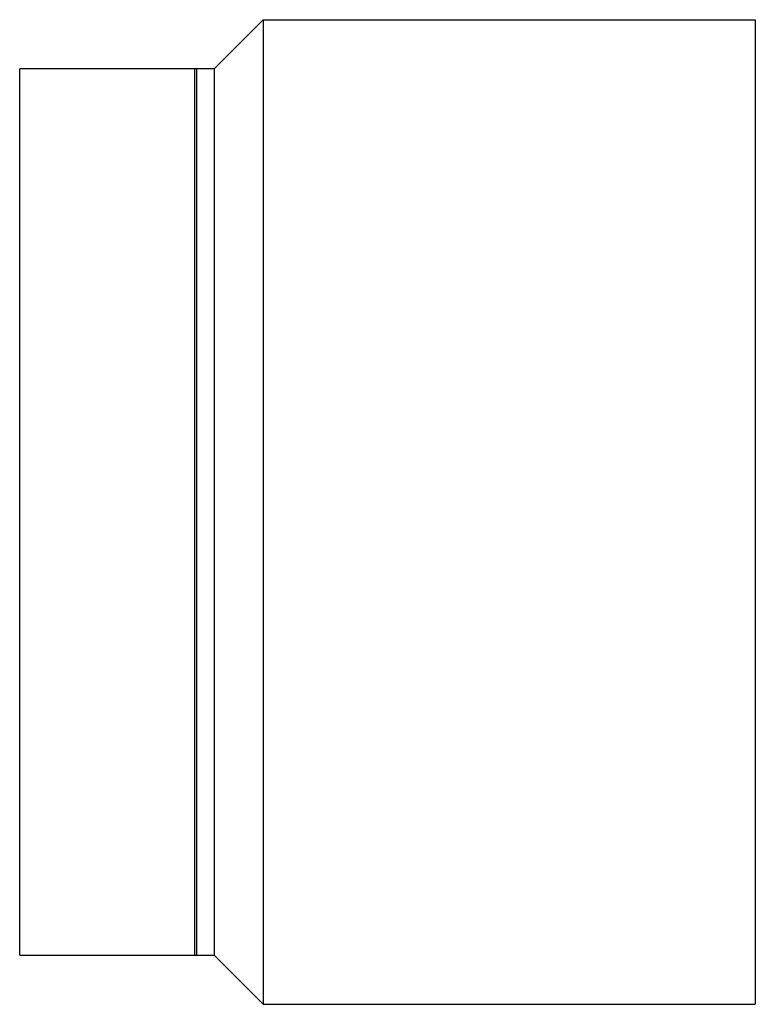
# Paper-space layout '_Derecha' of a CAD drawing. Header units: millimetres. Extents: x -363.5 to -288.8, y -218 to -118.
import ezdxf

# ---------------------------------------------------------------- set-up
doc = ezdxf.new("R2010")
doc.units = ezdxf.units.MM

psp = doc.layouts.new('_Derecha')

# ---------------------------------------------------------------- linework, layer by layer
at = {"color": 7, "linetype": 'Continuous', "lineweight": 25}
for p, q in [((-343.75, -123), (-338.75, -118)), ((-338.75, -118), (-288.75, -118)), ((-343.75, -123), (-363.5, -123)), ((-363.5, -213), (-363.5, -123)), ((-345.5, -213), (-345.5, -123)), ((-363.5, -213), (-343.75, -213)), ((-343.75, -213), (-338.75, -218)), ((-338.75, -218), (-288.75, -218))]:
    psp.add_line(p, q, dxfattribs=at)
for points in [[(-338.75, -118), (-338.75, -118), (-338.75, -118.26), (-338.75, -119.41), (-338.75, -120.29), (-338.75, -122.73), (-338.75, -124.28), (-338.75, -128.02), (-338.75, -130.2), (-338.75, -135.09), (-338.75, -137.78), (-338.75, -143.5), (-338.75, -146.52), (-338.75, -152.67), (-338.75, -155.81), (-338.75, -162), (-338.75, -165.05), (-338.75, -170.95), (-338.75, -174), (-338.75, -180.19), (-338.75, -183.33), (-338.75, -189.48), (-338.75, -192.5), (-338.75, -198.22), (-338.75, -200.91), (-338.75, -205.8), (-338.75, -207.98), (-338.75, -211.72), (-338.75, -213.27), (-338.75, -215.71), (-338.75, -216.59), (-338.75, -217.74), (-338.75, -218), (-338.75, -218)], [(-288.75, -118), (-288.75, -118), (-288.75, -118.26), (-288.75, -119.41), (-288.75, -120.29), (-288.75, -122.73), (-288.75, -124.28), (-288.75, -128.02), (-288.75, -130.2), (-288.75, -135.09), (-288.75, -137.78), (-288.75, -143.5), (-288.75, -146.52), (-288.75, -152.67), (-288.75, -155.81), (-288.75, -162), (-288.75, -165.05), (-288.75, -170.95), (-288.75, -174), (-288.75, -180.19), (-288.75, -183.33), (-288.75, -189.48), (-288.75, -192.5), (-288.75, -198.22), (-288.75, -200.91), (-288.75, -205.8), (-288.75, -207.98), (-288.75, -211.72), (-288.75, -213.27), (-288.75, -215.71), (-288.75, -216.59), (-288.75, -217.74), (-288.75, -218), (-288.75, -218)], [(-345.75, -123), (-345.75, -123), (-345.75, -123.24), (-345.75, -124.27), (-345.75, -125.06), (-345.75, -127.26), (-345.75, -128.65), (-345.75, -132.02), (-345.75, -133.98), (-345.75, -138.38), (-345.75, -140.8), (-345.75, -145.95), (-345.75, -148.67), (-345.75, -154.21), (-345.75, -157.03), (-345.75, -162.6), (-345.75, -165.35), (-345.75, -170.65), (-345.75, -173.4), (-345.75, -178.97), (-345.75, -181.79), (-345.75, -187.33), (-345.75, -190.05), (-345.75, -195.2), (-345.75, -197.62), (-345.75, -202.02), (-345.75, -203.98), (-345.75, -207.35), (-345.75, -208.74), (-345.75, -210.94), (-345.75, -211.73), (-345.75, -212.76), (-345.75, -213), (-345.75, -213)], [(-343.75, -123), (-343.75, -123), (-343.75, -123.24), (-343.75, -124.27), (-343.75, -125.06), (-343.75, -127.26), (-343.75, -128.65), (-343.75, -132.02), (-343.75, -133.98), (-343.75, -138.38), (-343.75, -140.8), (-343.75, -145.95), (-343.75, -148.67), (-343.75, -154.21), (-343.75, -157.03), (-343.75, -162.6), (-343.75, -165.35), (-343.75, -170.65), (-343.75, -173.4), (-343.75, -178.97), (-343.75, -181.79), (-343.75, -187.33), (-343.75, -190.05), (-343.75, -195.2), (-343.75, -197.62), (-343.75, -202.02), (-343.75, -203.98), (-343.75, -207.35), (-343.75, -208.74), (-343.75, -210.94), (-343.75, -211.73), (-343.75, -212.76), (-343.75, -213), (-343.75, -213)], [(-343.75, -123), (-343.75, -123), (-343.75, -123.24), (-343.75, -124.27), (-343.75, -125.06), (-343.75, -127.26), (-343.75, -128.65), (-343.75, -132.02), (-343.75, -133.98), (-343.75, -138.38), (-343.75, -140.8), (-343.75, -145.95), (-343.75, -148.67), (-343.75, -154.21), (-343.75, -157.03), (-343.75, -162.6), (-343.75, -165.35), (-343.75, -170.65), (-343.75, -173.4), (-343.75, -178.97), (-343.75, -181.79), (-343.75, -187.33), (-343.75, -190.05), (-343.75, -195.2), (-343.75, -197.62), (-343.75, -202.02), (-343.75, -203.98), (-343.75, -207.35), (-343.75, -208.74), (-343.75, -210.94), (-343.75, -211.73), (-343.75, -212.76), (-343.75, -213), (-343.75, -213)]]:
    psp.add_open_spline(points, degree=3, knots=[0, 0, 0, 0, 0.0625, 0.0625, 0.125, 0.125, 0.1875, 0.1875, 0.25, 0.25, 0.3125, 0.3125, 0.375, 0.375, 0.4375, 0.4375, 0.5, 0.5, 0.5625, 0.5625, 0.625, 0.625, 0.6875, 0.6875, 0.75, 0.75, 0.8125, 0.8125, 0.875, 0.875, 0.9375, 0.9375, 1, 1, 1, 1], dxfattribs=at)

doc.saveas('drawing.dxf')
